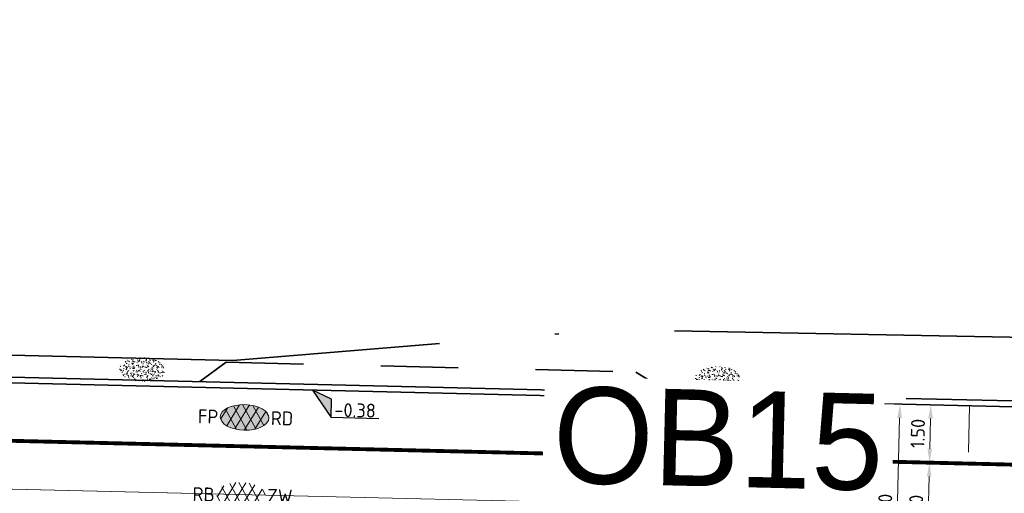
# Model space of a CAD drawing. Header units: metres. Extents: x 0 to 269924, y 0 to 933292.
# Tile 94 of 247: x 133462 to 133488, y 466538 to 466550. Entities that reach past the tile are written whole.
import ezdxf
from ezdxf import colors
from ezdxf.entities.mleader import LeaderData, LeaderLine
from ezdxf.enums import TextEntityAlignment as Align
from ezdxf.math import Vec2, Vec3

# ---------------------------------------------------------------- set-up
doc = ezdxf.new("R2018")
doc.units = ezdxf.units.M
for name, pattern in [('VH-OPSLUITBAND_150X250', [24, 16, -2, 4, -2]), ('VW-1-1_STREEP', [2, 1, -1]), ('XX-HIDDEN', [4, 2, -2]), ('XX-PROJECTGRENS', [18, 12, -3, 0, -3])]:
    doc.linetypes.add(name, pattern=pattern)
for name, color, linetype, lineweight in [('N-WE-GR-GRAS-A-200', 62, 'Continuous', 18), ('N-WE-KG-GRENS_PROJECT-G', 7, 'XX-PROJECTGRENS', 35), ('N-WE-VH-KANTOPSLUITING-T18', 10, 'Continuous', 18), ('N-WE-VH-KANTOPSLUITING_OPSLUITBAND_150X250-G', 150, 'VH-OPSLUITBAND_150X250', 35), ('N-WE-VH-KANTOPSLUITING_VOORKANTBAND-G', 50, 'Continuous', 35), ('N-WE-VH-M', 7, 'Continuous', 18), ('N-WE-VH-MATERIAALGRENS-G', 7, 'XX-HIDDEN', 35), ('N-WE-VH-VERHARDING-T18', 10, 'Continuous', 18), ('N-WE-VH-VERHARDING_ASFALT-S', 7, 'Continuous', 18), ('N-WE-VW-MARKERING_LANGS_STREEP_11_010-G', 7, 'VW-1-1_STREEP', 13), ('X-XX-AL-HOOGTELABEL-S', 7, 'Continuous', 25)]:
    doc.layers.add(name, color=color, linetype=linetype, lineweight=lineweight)
doc.layers.add('N-WE-GR-GRAS-S', color=7, linetype='Continuous', lineweight=18, true_color=0x00a500)
doc.layers.add('X-XX-AL-HULPLIJN-G', color=30, linetype='Continuous', lineweight=18, plot=False)
doc.styles.add('NLCS-ISO', font='NLCS-ISO.ttf')
doc.styles.add('NLCS-ISO-M200-T18', font='NLCS-ISO.ttf', dxfattribs={"height": 0.36})
doc.styles.get("Standard").update_dxf_attribs({"font": 'romand.shx'})
doc.dimstyles.new('NLCS-M200-T18-PIJL_L2_H2', dxfattribs={"dimscale": 0.2, "dimtxt": 2.5, "dimasz": 1.8, "dimexe": 2, "dimexo": 2, "dimgap": 0.7, "dimtad": 1, "dimzin": 0, "dimdsep": 46, "dimtxsty": 'NLCS-ISO-M200-T18', "dimcen": 0, "dimdle": 2, "dimclrd": 256, "dimclre": 256, "dimclrt": 10, "dimazin": 0, "dimtfac": 1, "dimtdec": 3, "dimtofl": 0, "dimtmove": 0, "dimatfit": 3, "dimfxl": 2, "dimfxlon": 1, "dimtfillclr": 256, "dimtolj": 1, "dimtzin": 0, "dimlwd": -1, "dimlwe": -1, "dimarcsym": 0})

# ---------------------------------------------------------------- blocks, each defined once
blk = doc.blocks.new('*U104')
for p, q in [((2.24, -1.51), (0, 0)), ((0, 0), (1.83, -3.88)), ((1.83, -3.88), (2.24, -1.51)), ((7.94, -4.93), (1.83, -3.88))]:
    blk.add_line(p, q)
blk.add_solid([(2.24, -1.51), (0, 0), (1.83, -3.88)])
at = {"style": 'NLCS-ISO'}
blk.add_attdef('...', text='', height=1.8, rotation=350.1821, dxfattribs=at).set_placement((4.81, -4.82), align=Align.BOTTOM_CENTER)
blk = doc.blocks.new('*U105')
at = {"layer": 'X-XX-AL-HOOGTELABEL-S', "xscale": 0.2000000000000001, "yscale": 0.2000000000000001, "zscale": 0.2000000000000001, "rotation": 9.81787206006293}
blk.add_blockref('*U104', (0.646, 0), dxfattribs=at).add_auto_attribs({'...': '-0.38'})
blk = doc.blocks.new('*U106')
at = {"layer": 'N-WE-GR-GRAS-A-200', "color": 0, "linetype": 'ByBlock', "lineweight": -2, "transparency": 16777216, "rotation": 358.6348952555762}
blk.add_blockref('*U105', (133469.301, 466540.483), dxfattribs=at)
blk = doc.blocks.new('*D160')
at = {"layer": 'Defpoints', "color": 0, "transparency": 16777216}
for p in [(133485.907, 466538.587), (133486.906, 466538.563), (133486.847, 466536.064)]:
    blk.add_point(p, dxfattribs=at)
at = {"layer": 'N-WE-VH-M', "transparency": 16777216}
for p, q in [((133486.306, 466538.577), (133485.507, 466538.597)), ((133485.856, 466536.448), (133485.898, 466538.227)), ((133486.247, 466536.078), (133485.447, 466536.097))]:
    blk.add_line(p, q, dxfattribs=at)
for points in [[(133485.838, 466538.229), (133485.958, 466538.226), (133485.907, 466538.587)], [(133485.796, 466536.449), (133485.916, 466536.446), (133485.847, 466536.088)]]:
    blk.add_solid(points, dxfattribs=at)
at = {"layer": 'N-WE-VH-M', "color": 10, "transparency": 16777216, "insert": (133485.557, 466537.345), "char_height": 0.36, "attachment_point": 5, "rotation": 88.6349, "style": 'NLCS-ISO-M200-T18', "bg_fill": 3, "box_fill_scale": 1.1, "bg_fill_color": 256, "bg_fill_true_color": 13158600, "bg_fill_transparency": 0}
blk.add_mtext('\\A1;2.50', dxfattribs=at)
blk = doc.blocks.new('*D161')
at = {"layer": 'Defpoints', "color": 0, "transparency": 16777216}
for p in [(133485.942, 466540.087), (133486.942, 466540.063), (133486.906, 466538.563)]:
    blk.add_point(p, dxfattribs=at)
at = {"layer": 'N-WE-VH-M', "transparency": 16777216}
for p, q in [((133486.342, 466540.077), (133485.542, 466540.096)), ((133485.915, 466538.947), (133485.934, 466539.727)), ((133486.306, 466538.577), (133485.507, 466538.597))]:
    blk.add_line(p, q, dxfattribs=at)
for points in [[(133485.874, 466539.728), (133485.994, 466539.725), (133485.942, 466540.087)], [(133485.855, 466538.948), (133485.975, 466538.945), (133485.907, 466538.587)]]:
    blk.add_solid(points, dxfattribs=at)
at = {"layer": 'N-WE-VH-M', "color": 10, "transparency": 16777216, "insert": (133485.605, 466539.344), "char_height": 0.36, "attachment_point": 5, "rotation": 88.6349, "style": 'NLCS-ISO-M200-T18', "bg_fill": 3, "box_fill_scale": 1.1, "bg_fill_color": 256, "bg_fill_true_color": 13158600, "bg_fill_transparency": 0}
blk.add_mtext('\\A1;1.50', dxfattribs=at)
blk = doc.blocks.new('*D162')
at = {"layer": 'Defpoints', "color": 0, "transparency": 16777216}
for p in [(133485.143, 466540.106), (133486.942, 466540.063), (133486.811, 466534.564)]:
    blk.add_point(p, dxfattribs=at)
at = {"layer": 'N-WE-VH-M', "transparency": 16777216}
for p, q in [((133485.542, 466540.096), (133484.743, 466540.115)), ((133485.02, 466534.967), (133485.134, 466539.746)), ((133485.411, 466534.598), (133484.612, 466534.617))]:
    blk.add_line(p, q, dxfattribs=at)
for points in [[(133485.074, 466539.747), (133485.194, 466539.744), (133485.143, 466540.106)], [(133484.96, 466534.969), (133485.08, 466534.966), (133485.011, 466534.607)]]:
    blk.add_solid(points, dxfattribs=at)
at = {"layer": 'N-WE-VH-M', "color": 10, "transparency": 16777216, "insert": (133484.757, 466537.364), "char_height": 0.36, "attachment_point": 5, "rotation": 88.6349, "style": 'NLCS-ISO-M200-T18', "bg_fill": 3, "box_fill_scale": 1.1, "bg_fill_color": 256, "bg_fill_true_color": 13158600, "bg_fill_transparency": 0}
blk.add_mtext('\\A1;5.50', dxfattribs=at)
blk = doc.blocks.new('SVH-ASFALT_KL-SO')
at = {"ltscale": 0.1}
for p, q in [((-2.51, -1.23), (-0.92, 1.53)), ((0.09, -1.73), (-1.71, 1.38)), ((-1.45, -1.61), (0.37, 1.54)), ((1.26, -1.54), (-0.53, 1.56)), ((-0.24, -1.74), (1.52, 1.29)), ((2.29, -1.09), (0.8, 1.48)), ((-3.32, -0.4), (-2.47, 1.08)), ((-1.25, -1.65), (-2.73, 0.92)), ((1.15, -1.58), (2.49, 0.75)), ((2.91, 0.06), (2.53, 0.71)), ((-2.96, -0.91), (-3.37, -0.2))]:
    blk.add_line(p, q, dxfattribs=at)
at = {"style": 'NLCS-ISO'}
blk.add_attdef('FUNCTIE_VERHARDING', text='', height=1.8, dxfattribs=at).set_placement((-3.62, -0.09), align=Align.MIDDLE_RIGHT)
blk.add_attdef('KLEUR', text='', height=1.8, dxfattribs=at).set_placement((3.17, -0.09), align=Align.MIDDLE_LEFT)
at = {"style": 'NLCS-ISO', "flags": 1}
blk.add_attdef('FUNCTIE', text='', height=1.8, dxfattribs=at).set_placement((0.12, -3.58), align=Align.MIDDLE_CENTER)
blk = doc.blocks.new('SVH-ASFALT_FP_KL-SO')
at = {"true_color": 0xa50000}
h = blk.add_hatch(color=14, dxfattribs=at)
h.dxf.hatch_style = 1
edge = h.paths.add_edge_path()
edge.add_ellipse((0, 0), major_axis=(0.631, 0), ratio=0.525613, start_angle=0, end_angle=360)
at = {"ltscale": 0.1}
for p, q in [((-0.457, -0.228), (-0.139, 0.323)), ((0.063, -0.33), (-0.296, 0.292)), ((-0.244, -0.305), (0.12, 0.325)), ((0.298, -0.292), (-0.061, 0.33)), ((-0.002, -0.331), (0.349, 0.276)), ((0.503, -0.2), (0.206, 0.313)), ((-0.619, -0.063), (-0.448, 0.233)), ((-0.204, -0.314), (-0.501, 0.201)), ((0.275, -0.298), (0.544, 0.168)), ((0.628, 0.028), (0.552, 0.16)), ((-0.547, -0.165), (-0.629, -0.023))]:
    blk.add_line(p, q, dxfattribs=at)
at = {"layer": 'X-XX-AL-HULPLIJN-G'}
blk.add_ellipse((0, 0), major_axis=(0.631, 0), ratio=0.525613, dxfattribs=at)
at = {"style": 'NLCS-ISO'}
blk.add_attdef('RB', text='', height=0.36, dxfattribs=at).set_placement((-0.679, 0), align=Align.MIDDLE_RIGHT)
blk.add_attdef('RD', text='', height=0.36, dxfattribs=at).set_placement((0.679, 0), align=Align.MIDDLE_LEFT)
blk = doc.blocks.new('*U110')
at = {"lineweight": 30, "flags": 106}
blk.add_attdef('OB', text='', height=0.36, dxfattribs=at).set_placement((0, 0.1), align=Align.BOTTOM_CENTER)
blk = doc.blocks.new('SGR-GRAS_01-SO')
at = {"ltscale": 0.1}
for p, q in [((-0.939, 0.84), (-1.004, 0.878)), ((-0.576, 0.919), (-0.64, 0.957)), ((-0.562, 0.919), (-0.509, 0.972)), ((-0.212, 0.998), (-0.269, 1.031)), ((0.073, 0.993), (0.138, 1.031)), ((0.239, 0.923), (0.312, 0.942)), ((0.317, 0.814), (0.304, 0.888)), ((0.594, 0.925), (0.522, 0.945)), ((0.912, 0.894), (0.907, 0.925)), ((1.012, 0.869), (0.947, 0.906)), ((-1.964, -0.07), (-1.977, 0.004)), ((-1.93, 0.188), (-1.925, 0.244)), ((-1.893, 0.237), (-1.921, 0.253)), ((-1.668, 0.023), (-1.595, 0.043)), ((-1.596, 0.241), (-1.649, 0.294)), ((-1.53, 0.316), (-1.595, 0.353)), ((-1.448, 0.644), (-1.521, 0.664)), ((-1.517, 0.187), (-1.442, 0.187)), ((-1.469, 0.576), (-1.482, 0.65)), ((-1.358, 0.206), (-1.431, 0.226)), ((-1.427, 0.476), (-1.354, 0.496)), ((-1.421, 0.131), (-1.356, 0.168)), ((-1.369, 0.009), (-1.382, 0.083)), ((-1.375, 0.106), (-1.322, 0.159)), ((-1.334, 0.111), (-1.328, 0.186)), ((-1.302, 0.761), (-1.324, 0.774)), ((-1.284, 0.684), (-1.278, 0.759)), ((-1.167, 0.395), (-1.232, 0.432)), ((-1.172, 0.241), (-1.225, 0.294)), ((-1.154, 0.647), (-1.207, 0.7)), ((-1.112, 0.172), (-1.04, 0.192)), ((-1.032, 0.028), (-1.097, 0.066)), ((-0.968, 0.512), (-0.915, 0.565)), ((-0.893, 0.496), (-0.965, 0.515)), ((-0.942, 0.187), (-0.867, 0.187)), ((-0.923, 0.418), (-0.858, 0.456)), ((-0.892, 0.812), (-0.817, 0.812)), ((-0.873, 0.655), (-0.886, 0.729)), ((-0.803, 0.057), (-0.875, 0.077)), ((-0.871, 0.625), (-0.799, 0.644)), ((-0.804, 0.474), (-0.869, 0.511)), ((-0.747, 0.241), (-0.8, 0.294)), ((-0.773, 0.089), (-0.786, 0.163)), ((-0.73, 0.647), (-0.783, 0.7)), ((-0.739, 0.034), (-0.732, 0.109)), ((-0.669, 0.107), (-0.734, 0.145)), ((-0.689, 0.607), (-0.682, 0.682)), ((-0.557, 0.321), (-0.485, 0.34)), ((-0.441, 0.553), (-0.506, 0.59)), ((-0.427, 0.785), (-0.499, 0.804)), ((-0.425, 0.706), (-0.36, 0.743)), ((-0.337, 0.347), (-0.41, 0.366)), ((-0.323, 0.241), (-0.376, 0.294)), ((-0.306, 0.186), (-0.371, 0.224)), ((-0.367, 0.187), (-0.292, 0.187)), ((-0.305, 0.647), (-0.358, 0.7)), ((-0.317, 0.812), (-0.242, 0.812)), ((-0.316, 0.774), (-0.244, 0.793)), ((-0.278, 0.735), (-0.291, 0.809)), ((-0.243, 0.017), (-0.17, 0.036)), ((-0.178, 0.169), (-0.191, 0.242)), ((-0.078, 0.632), (-0.143, 0.669)), ((-0.143, -0.043), (-0.137, 0.032)), ((-0.093, 0.53), (-0.087, 0.604)), ((-0.085, 0.159), (-0.032, 0.212)), ((-0.069, 0.189), (-0.004, 0.227)), ((0.057, 0.265), (-0.008, 0.303)), ((-0.002, 0.47), (0.071, 0.489)), ((0.101, 0.241), (0.048, 0.294)), ((0.128, 0.636), (0.056, 0.656)), ((0.119, 0.647), (0.066, 0.7)), ((0.218, 0.198), (0.146, 0.217)), ((0.208, 0.187), (0.283, 0.187)), ((0.286, 0.711), (0.221, 0.748)), ((0.258, 0.812), (0.333, 0.812)), ((0.313, 0.166), (0.385, 0.185)), ((0.322, 0.565), (0.375, 0.618)), ((0.42, 0.344), (0.355, 0.382)), ((0.417, 0.248), (0.404, 0.322)), ((0.429, 0.477), (0.494, 0.514)), ((0.526, 0.241), (0.472, 0.294)), ((0.543, 0.647), (0.49, 0.7)), ((0.555, -0.022), (0.49, 0.015)), ((0.502, 0.452), (0.509, 0.527)), ((0.554, 0.619), (0.626, 0.638)), ((0.649, 0.79), (0.584, 0.827)), ((0.684, 0.487), (0.611, 0.507)), ((0.774, 0.049), (0.701, 0.069)), ((0.784, 0.423), (0.719, 0.461)), ((0.783, 0.187), (0.858, 0.187)), ((0.833, 0.812), (0.908, 0.812)), ((0.918, 0.057), (0.853, 0.094)), ((0.868, 0.315), (0.941, 0.334)), ((0.95, 0.241), (0.897, 0.294)), ((0.967, 0.647), (0.914, 0.7)), ((0.927, 0.764), (0.992, 0.802)), ((1.012, 0.328), (0.999, 0.402)), ((1.15, 0.777), (1.077, 0.796)), ((1.147, 0.502), (1.082, 0.54)), ((1.098, 0.375), (1.104, 0.45)), ((1.109, 0.767), (1.182, 0.787)), ((1.239, 0.338), (1.167, 0.358)), ((1.183, 0.011), (1.255, 0.03)), ((1.206, 0.212), (1.259, 0.265)), ((1.282, 0.136), (1.217, 0.173)), ((1.283, 0.248), (1.348, 0.286)), ((1.374, 0.241), (1.321, 0.294)), ((1.392, 0.647), (1.339, 0.7)), ((1.358, 0.187), (1.433, 0.187)), ((1.424, 0.463), (1.496, 0.483)), ((1.51, 0.581), (1.445, 0.619)), ((1.645, 0.215), (1.58, 0.252)), ((1.607, 0.407), (1.594, 0.481)), ((1.693, 0.298), (1.7, 0.373)), ((1.795, 0.19), (1.722, 0.209)), ((1.738, 0.159), (1.81, 0.179)), ((1.798, 0.241), (1.745, 0.294)), ((1.933, 0.187), (1.948, 0.187)), ((-1.918, -0.157), (-1.854, -0.119)), ((-1.824, -0.083), (-1.897, -0.064)), ((-1.759, -0.13), (-1.823, -0.092)), ((-1.782, -0.301), (-1.729, -0.248)), ((-1.624, -0.496), (-1.689, -0.459)), ((-1.631, -0.572), (-1.684, -0.519)), ((-1.613, -0.166), (-1.667, -0.113)), ((-1.567, -0.438), (-1.492, -0.438)), ((-1.535, -0.657), (-1.498, -0.636)), ((-1.395, -0.051), (-1.46, -0.013)), ((-1.385, -0.462), (-1.378, -0.387)), ((-1.353, -0.281), (-1.281, -0.261)), ((-1.269, -0.232), (-1.341, -0.212)), ((-1.261, -0.417), (-1.326, -0.38)), ((-1.269, -0.557), (-1.282, -0.483)), ((-1.207, -0.572), (-1.26, -0.519)), ((-1.179, -0.67), (-1.252, -0.651)), ((-1.189, -0.166), (-1.242, -0.113)), ((-1.126, -0.784), (-1.191, -0.746)), ((-1.065, -0.386), (-1, -0.348)), ((-1.039, -0.585), (-0.967, -0.565)), ((-0.992, -0.438), (-0.917, -0.438)), ((-0.897, -0.338), (-0.962, -0.301)), ((-0.898, -0.654), (-0.845, -0.601)), ((-0.783, -0.572), (-0.836, -0.519)), ((-0.763, -0.705), (-0.828, -0.667)), ((-0.765, -0.166), (-0.818, -0.113)), ((-0.798, -0.132), (-0.726, -0.112)), ((-0.789, -0.539), (-0.782, -0.464)), ((-0.713, -0.381), (-0.786, -0.361)), ((-0.624, -0.819), (-0.696, -0.799)), ((-0.674, -0.477), (-0.687, -0.403)), ((-0.534, -0.259), (-0.599, -0.222)), ((-0.567, -0.098), (-0.502, -0.061)), ((-0.491, -0.248), (-0.438, -0.195)), ((-0.484, -0.436), (-0.411, -0.416)), ((-0.399, -0.626), (-0.464, -0.588)), ((-0.417, -0.438), (-0.342, -0.438)), ((-0.358, -0.572), (-0.411, -0.519)), ((-0.341, -0.166), (-0.394, -0.113)), ((-0.248, -0.091), (-0.32, -0.072)), ((-0.171, -0.18), (-0.236, -0.143)), ((-0.158, -0.529), (-0.23, -0.51)), ((-0.211, -0.614), (-0.146, -0.577)), ((-0.193, -0.616), (-0.187, -0.541)), ((-0.169, -0.74), (-0.097, -0.72)), ((-0.036, -0.547), (-0.101, -0.509)), ((-0.078, -0.398), (-0.091, -0.324)), ((0.066, -0.572), (0.013, -0.519)), ((0.084, -0.166), (0.031, -0.113)), ((0.072, -0.287), (0.144, -0.268)), ((0.192, -0.101), (0.127, -0.064)), ((0.158, -0.438), (0.233, -0.438)), ((0.308, -0.24), (0.235, -0.221)), ((0.327, -0.468), (0.262, -0.43)), ((0.287, -0.327), (0.352, -0.289)), ((0.397, -0.678), (0.325, -0.659)), ((0.386, -0.591), (0.459, -0.572)), ((0.393, -0.601), (0.446, -0.548)), ((0.462, -0.834), (0.397, -0.797)), ((0.402, -0.693), (0.409, -0.618)), ((0.49, -0.572), (0.437, -0.519)), ((0.452, -0.12), (0.459, -0.046)), ((0.508, -0.166), (0.455, -0.113)), ((0.517, -0.318), (0.504, -0.244)), ((0.617, -0.884), (0.604, -0.81)), ((0.69, -0.389), (0.625, -0.351)), ((0.627, -0.138), (0.7, -0.119)), ((0.643, -0.843), (0.708, -0.806)), ((0.733, -0.438), (0.808, -0.438)), ((0.825, -0.755), (0.76, -0.718)), ((0.785, -0.039), (0.85, -0.002)), ((0.863, -0.389), (0.791, -0.37)), ((0.799, -0.195), (0.852, -0.142)), ((0.914, -0.572), (0.861, -0.519)), ((0.932, -0.166), (0.879, -0.113)), ((0.953, -0.827), (0.88, -0.808)), ((0.942, -0.442), (1.014, -0.423)), ((1.053, -0.31), (0.988, -0.272)), ((0.998, -0.77), (1.004, -0.696)), ((1.048, -0.198), (1.054, -0.123)), ((1.112, -0.239), (1.099, -0.165)), ((1.188, -0.676), (1.123, -0.639)), ((1.141, -0.556), (1.206, -0.518)), ((1.212, -0.805), (1.199, -0.731)), ((1.329, -0.1), (1.256, -0.08)), ((1.256, -0.746), (1.328, -0.727)), ((1.339, -0.572), (1.286, -0.519)), ((1.356, -0.166), (1.303, -0.113)), ((1.308, -0.438), (1.383, -0.438)), ((1.419, -0.538), (1.346, -0.518)), ((1.416, -0.231), (1.351, -0.193)), ((1.551, -0.597), (1.486, -0.56)), ((1.497, -0.293), (1.569, -0.274)), ((1.639, -0.268), (1.704, -0.231)), ((1.643, -0.275), (1.65, -0.2)), ((1.684, -0.547), (1.736, -0.495)), ((1.707, -0.159), (1.694, -0.085)), ((1.713, -0.522), (1.71, -0.519)), ((1.779, -0.152), (1.715, -0.114)), ((1.781, -0.166), (1.728, -0.113)), ((1.884, -0.248), (1.812, -0.229)), ((-0.836, -0.943), (-0.853, -0.926)), ((-0.725, -0.889), (-0.652, -0.869)), ((-0.709, -0.902), (-0.644, -0.864)), ((-0.582, -0.994), (-0.587, -0.97)), ((-0.376, -0.979), (-0.429, -0.926)), ((-0.265, -0.992), (-0.33, -0.955)), ((-0.068, -0.968), (-0.141, -0.948)), ((-0.014, -1.008), (0.039, -0.955)), ((0.048, -0.979), (-0.005, -0.926)), ((0.021, -0.964), (0.008, -0.89)), ((0.099, -0.913), (0.034, -0.876)), ((0.172, -1.037), (0.218, -1.024)), ((0.472, -0.979), (0.419, -0.926)), ((0.701, -0.895), (0.773, -0.876)), ((0.856, -0.938), (0.844, -0.926))]:
    blk.add_line(p, q, dxfattribs=at)
at = {"ltscale": 0.1, "style": 'NLCS-ISO'}
blk.add_attdef('TYPE', text='', height=0.5, dxfattribs=at).set_placement((3.471, -0.016), align=Align.MIDDLE_CENTER)

msp = doc.modelspace()

# ---------------------------------------------------------------- linework, layer by layer
at = {"layer": 'N-WE-VH-KANTOPSLUITING_OPSLUITBAND_150X250-G', "flags": 128}
msp.add_lwpolyline([(133341.341, 466543.682), (133548.384, 466538.749), (133604.571, 466538.402, -0.012406), (133695.064, 466533.928), (133747.492, 466529.966, 0.002963), (133841.891, 466524.897)], format="xyb", dxfattribs=at)
at = {"layer": 'N-WE-VH-KANTOPSLUITING_VOORKANTBAND-G', "flags": 128}
msp.add_lwpolyline([(133341.337, 466543.533), (133548.381, 466538.599), (133604.568, 466538.252, -0.012405), (133695.052, 466533.778), (133747.482, 466529.816, 0.002963), (133841.884, 466524.747)], format="xyb", dxfattribs=at)
at = {"layer": 'N-WE-VH-MATERIAALGRENS-G'}
msp.add_lwpolyline([(133467.032, 466540.687), (133467.713, 466541.189), (133478.307, 466540.934), (133479.189, 466540.398)], dxfattribs=at)
at = {"layer": 'N-WE-VW-MARKERING_LANGS_STREEP_11_010-G', "ltscale": 5, "const_width": 0.1, "flags": 128}
msp.add_lwpolyline([(133341.947, 466542.018), (133548.359, 466537.099), (133604.545, 466536.752, -0.012403), (133694.94, 466532.283), (133747.381, 466528.319, 0.000037), (133748.553, 466528.25)], format="xyb", dxfattribs=at)
at = {"layer": 'X-XX-AL-HULPLIJN-G', "flags": 128}
msp.add_lwpolyline([(133341.337, 466543.533), (133548.381, 466538.599), (133604.568, 466538.252, -0.012405), (133695.052, 466533.778), (133747.482, 466529.816, 0.000036), (133748.642, 466529.747, 0.000036)], format="xyb", dxfattribs=at)
at = {"layer": 'X-XX-AL-HULPLIJN-G'}
for points in [[(133341.257, 466540.784), (133548.34, 466535.849), (133604.526, 466535.502, -0.012402), (133694.847, 466531.036), (133747.296, 466527.072, 0.006097), (133941.689, 466517.855, 0.021388), (134085.194, 466516.885, 0.006155), (134102.446, 466518.191, 0.006155)], [(133348.165, 466540.619), (133548.34, 466535.849), (133604.526, 466535.502, -0.012402), (133694.847, 466531.036), (133747.296, 466527.072, 0.000037), (133748.479, 466527.002, 0.000037)]]:
    msp.add_lwpolyline(points, format="xyb", dxfattribs=at)
at = {"layer": 'X-XX-AL-HULPLIJN-G', "color": 6, "linetype": 'XX-HIDDEN'}
msp.add_lwpolyline([(133486.818, 466534.864), (133486.942, 466540.063)], dxfattribs=at)

# ---------------------------------------------------------------- block references
at = {"layer": 'N-WE-GR-GRAS-A-200'}
msp.add_blockref('*U106', (0, 0), dxfattribs=at)
at = {"layer": 'N-WE-GR-GRAS-S', "xscale": 0.2999999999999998, "yscale": 0.2999999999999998, "zscale": 0.2999999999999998, "rotation": 359}
for p in [(133465.549, 466541.003), (133480.444, 466540.768)]:
    msp.add_blockref('SGR-GRAS_01-SO', p, dxfattribs=at)
at = {"layer": 'N-WE-VH-KANTOPSLUITING-T18'}
ref = msp.add_blockref('*U110', (133476.198, 466540.469), dxfattribs=dict(at, rotation=358.6348952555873))
lines = msp.add_mtext('OB15', dxfattribs={"layer": '0', "insert": (133476.201, 466540.569), "char_height": 2.5, "attachment_point": 1, "rotation": 358.6349, "bg_fill": 3, "box_fill_scale": 1.1, "bg_fill_color": 256, "bg_fill_transparency": 0})
ref.add_attrib('OB', '', (133476.201, 466540.569), dxfattribs={"flags": 40}).embed_mtext(lines)
at = {"layer": 'N-WE-VH-VERHARDING_ASFALT-S', "rotation": 358.6348952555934}
msp.add_blockref('SVH-ASFALT_FP_KL-SO', (133468.187, 466539.759), dxfattribs=at).add_auto_attribs({'RD': 'RD', 'RB': 'FP'})
at = {"layer": 'N-WE-VH-VERHARDING_ASFALT-S', "xscale": 0.2, "yscale": 0.2, "zscale": 0.2, "rotation": 358.6348952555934}
msp.add_blockref('SVH-ASFALT_KL-SO', (133468.14, 466537.76), dxfattribs=at).add_auto_attribs({'FUNCTIE_VERHARDING': 'RB', 'KLEUR': 'ZW'})

# ---------------------------------------------------------------- leaders
at = {"layer": 'N-WE-VH-VERHARDING-T18'}
ml = msp.add_multileader_mtext('Standard', dxfattribs=at)
ml.set_content('', color=256, style='NLCS-ISO-M200-T18')
ml.set_leader_properties(color=256, linetype='ByLayer', lineweight=-1)
ml.build(insert=Vec2(0, 0))
ml.multileader.update_dxf_attribs({"has_dogleg": 0, "text_left_attachment_type": 5, "text_right_attachment_type": 5, "dogleg_length": 0.36, "arrow_head_size": 0.36})
ctx = ml.context
ctx.base_point, ctx.char_height, ctx.arrow_head_size, ctx.landing_gap_size, ctx.plane_origin = Vec3(135697.392, 466805.766), 0.36, 0.36, 0.18, Vec3(135695.697, 466805.189)
ctx.left_attachment, ctx.right_attachment = 5, 5
notes = []
notes.append((ctx, [(0, (0, 0, 0), (0, 0), (1, 0), 1, [])]))
ctx.mtext.insert, ctx.mtext.rotation, ctx.mtext.flow_direction = Vec3(135697.572, 466806.126), -0.147529, 5
for ctx, leaders in notes:
    for number, flags, end, landing, length, lines in leaders:
        leader = LeaderData()
        leader.index, (leader.has_last_leader_line, leader.has_dogleg_vector, leader.attachment_direction) = number, flags
        leader.last_leader_point, leader.dogleg_vector, leader.dogleg_length = Vec3(end), Vec3(landing), length
        for number, points, colour, breaks in lines:
            line = LeaderLine()
            line.index, line.vertices, line.color, line.breaks = number, Vec3.list(points), colors.encode_raw_color(colour), breaks
            leader.lines.append(line)
        ctx.leaders.append(leader)

# ---------------------------------------------------------------- next in the draw order: dimensions: what is measured, and where the dimension line sits
at = {"layer": 'N-WE-VH-M'}
dim = msp.add_aligned_dim(p1=(133486.847, 466536.064), p2=(133486.906, 466538.563), distance=1, dimstyle='NLCS-M200-T18-PIJL_L2_H2', override={"dimtfill": 1}, dxfattribs=at)
dim.commit()
dim.dimension.update_dxf_attribs({"geometry": '*D160', "text_midpoint": (133485.557, 466537.345)})

# ---------------------------------------------------------------- next in the draw order: dimensions: what is measured, and where the dimension line sits
dim = msp.add_aligned_dim(p1=(133486.906, 466538.563), p2=(133486.942, 466540.063), distance=1, dimstyle='NLCS-M200-T18-PIJL_L2_H2', override={"dimtfill": 1}, dxfattribs=at)
dim.commit()
dim.dimension.update_dxf_attribs({"geometry": '*D161', "text_midpoint": (133485.605, 466539.344)})

# ---------------------------------------------------------------- next in the draw order: dimensions: what is measured, and where the dimension line sits
dim = msp.add_aligned_dim(p1=(133486.811, 466534.564), p2=(133486.942, 466540.063), distance=1.8, dimstyle='NLCS-M200-T18-PIJL_L2_H2', override={"dimtfill": 1}, dxfattribs=at)
dim.commit()
dim.dimension.update_dxf_attribs({"geometry": '*D162', "text_midpoint": (133484.757, 466537.364)})

# ---------------------------------------------------------------- next in the draw order: linework, layer by layer
at = {"layer": 'N-WE-KG-GRENS_PROJECT-G', "flags": 128}
msp.add_lwpolyline([(133942.152, 466524.013), (133955.533, 466522.507), (133956.145, 466521.626), (133962.811, 466521.355), (133963.543, 466522.67), (133965.054, 466522.563), (133965.551, 466521.193), (133981.5, 466520.334), (133981.565, 466520.896), (133982.028, 466520.86), (133994.134, 466520.33), (133994.151, 466519.671), (134009.067, 466519.478), (134013.911, 466519.512), (134027.732, 466519.636), (134028.693, 466519.554), (134034.796, 466519.611), (134050.86, 466519.659), (134068.501, 466520.152), (134071.254, 466520.237), (134077.26, 466520.692), (134094.041, 466522.635), (134101.385, 466523.282), (134101.428, 466523.91), (134128.995, 466527.092), (134141.938, 466528.627), (134148.421, 466529.392), (134148.476, 466529.087), (134157.108, 466530.24), (134157.762, 466530.339), (134157.953, 466529.076), (134163.706, 466529.946), (134172.69, 466531.055), (134201.838, 466535.069), (134202.197, 466534.878), (134203.304, 466535.042), (134208.161, 466535.722), (134214.682, 466536.673), (134215.15, 466536.846), (134235.766, 466539.754), (134239.587, 466540.449), (134251.117, 466542.218), (134251.536, 466542.09), (134264.479, 466543.833), (134264.487, 466544.317), (134273.56, 466545.641), (134273.608, 466545.287), (134285.679, 466546.863), (134299.118, 466548.971), (134309.192, 466550.345), (134329.805, 466553.659), (134341.526, 466555.206), (134346.97, 466556.112), (134351.977, 466556.025), (134358.949, 466556.887), (134359.186, 466557.313), (134365.426, 466557.917), (134389.225, 466560.758), (134395.395, 466561.519), (134400.633, 466562.019), (134418.638, 466563.907), (134426.404, 466566.343), (134432.472, 466567.14), (134437.532, 466567.422), (134444.848, 466568.25), (134448.277, 466568.388), (134484.594, 466572.762), (134486.539, 466572.966), (134490.599, 466573.546), (134498.499, 466574.536), (134514.318, 466576.701), (134542.397, 466581.367), (134546.702, 466582.122), (134551.593, 466582.441), (134551.871, 466583.179), (134557.906, 466584.406), (134558.276, 466584.115), (134567.36, 466586.004), (134582.717, 466588.715), (134583.108, 466588.972), (134590.444, 466590.398), (134630.038, 466598.271), (134633.264, 466598.923), (134632.087, 466604.993), (134646.051, 466607.537), (134647.414, 466607.429), (134666.972, 466611.405), (134675.342, 466617.463), (134674.819, 466607.593), (134696.995, 466610.537), (134702.172, 466611.327), (134706.525, 466612.071), (134709.085, 466612.323), (134712.087, 466612.776), (134715, 466613.203), (134716.349, 466613.229), (134723.364, 466613.968), (134738.981, 466616.639), (134746.062, 466617.28), (134746.09, 466616.641), (134760.121, 466618.861), (134759.993, 466619.829), (134768.446, 466621.137), (134784.615, 466623.738), (134787.541, 466625.072), (134796.772, 466626.479), (134796.899, 466625.715), (134813.878, 466628.545), (134820.226, 466629.584), (134847.68, 466634.234), (134881.79, 466639.204), (134881.926, 466639.532), (134884.43, 466640.009), (134893.797, 466641.711), (134903.085, 466643.328), (134904.138, 466643.527), (134920.265, 466646.374), (134921.332, 466646.578), (134937.367, 466649.518), (134938.501, 466649.708), (134961.555, 466654.096), (134967.764, 466655.262), (134974.722, 466656.563), (134984.23, 466658.491), (134992.023, 466659.998), (134995.809, 466660.766), (135000.442, 466661.693), (135009.695, 466663.648), (135010.659, 466663.869), (135018.832, 466665.618), (135021.92, 466666.314), (135034.093, 466668.943), (135034.161, 466668.769), (135043.8, 466670.832), (135059.084, 466674.02), (135068.771, 466676.078), (135083.089, 466679.034), (135091.902, 466680.993), (135097.488, 466682.166), (135104.831, 466683.651), (135116.534, 466686.231), (135119.892, 466686.792), (135126.3, 466688.013), (135127.347, 466688.196), (135130.448, 466688.891), (135135.602, 466689.887), (135140.19, 466691.518), (135166.592, 466696.94), (135182.368, 466700.724), (135201.902, 466704.748), (135203.941, 466705.082), (135209.867, 466705.957), (135217.801, 466707.782), (135228.821, 466709.933), (135242.391, 466712.598), (135277.698, 466719.723), (135279.457, 466720.111), (135279.55, 466721.578), (135288.178, 466723.073), (135350.963, 466735.305), (135501.986, 466763.685), (135501.162, 466761.839), (135525.132, 466766.833), (135533.639, 466768.672), (135569.042, 466775.188), (135582.767, 466777.378), (135584.022, 466777.634), (135585.675, 466776.264, 0.01918), (135652.451, 466792.01), (135652.891, 466793.457), (135660.981, 466795.919), (135661.574, 466796.074), (135664.481, 466796.836), (135665.946, 466796.651), (135673.558, 466799.328), (135680.977, 466801.739), (135687.276, 466804.201), (135692.547, 466806.295), (135705.432, 466809.743), (135712.094, 466810.706), (135728.145, 466817.035), (135760.285, 466825.832), (135773.458, 466829.179), (135789.116, 466834.08), (135813.029, 466842.892), (135823.352, 466846.718), (135839.426, 466852.91), (135860.96, 466860.89), (135867.928, 466863.26), (135895.199, 466872.784), (135899.312, 466861.8), (135873.359, 466852.082), (135873.188, 466848.843), (135867.814, 466846.669), (135856.104, 466842.036), (135847.253, 466838.505), (135830.033, 466832.514), (135818.854, 466828.652), (135812.865, 466826.949), (135808.959, 466825.804), (135805.053, 466824.658), (135770.731, 466814.307), (135766.971, 466812.016), (135761.879, 466808.079), (135757.591, 466807.133), (135743.839, 466803.566), (135724.075, 466798.35), (135721.275, 466798.229), (135720.422, 466801.401), (135715.133, 466799.834), (135698.553, 466794.754), (135698.279, 466793.693), (135686.038, 466790.352), (135686.038, 466789.248), (135686.038, 466787.562), (135681.985, 466786.092), (135677.719, 466785.319), (135623.458, 466770.711), (135607.41, 466767.662), (135584.355, 466763.142), (135577.091, 466761.475), (135570.47, 466760.803), (135524.714, 466753.103), (135522.642, 466752.878), (135515.666, 466751.661), (135498.388, 466748.218), (135460.498, 466741.759), (135438.515, 466737.953), (135402.134, 466731.048), (135401.842, 466732.671), (135396.111, 466731.637), (135390.927, 466730.659), (135374.008, 466727.423), (135342.463, 466720.896), (135337.831, 466720.249), (135332.781, 466719.412), (135316.41, 466716.549), (135312.764, 466716.512), (135301.04, 466714.003), (135296.667, 466713.077), (135288.078, 466711.338), (135288.031, 466710.414), (135288.066, 466708.643), (135283.612, 466707.738), (135244.114, 466700.084), (135242.59, 466702.114), (135218.779, 466697.088), (135216.4, 466696.736), (135207.126, 466694.996), (135197.842, 466693.22), (135196.987, 466690.777), (135188.214, 466689.009), (135186.218, 466690.919), (135157.953, 466685.339), (135157.545, 466682.623), (135152.388, 466681.564), (135151.517, 466683.806), (135135.729, 466680.62), (135134.464, 466677.149), (135128.184, 466675.854), (135125.788, 466678.571), (135109.606, 466675.114), (135107.871, 466673.543), (135107.871, 466672.134), (135099.469, 466670.442), (135080.265, 466666.625), (135079.406, 466666.151), (135069.61, 466664.202), (135057.638, 466661.759), (135035.803, 466657.155), (135033.723, 466658.689), (135013.618, 466654.679), (135014.198, 466652.086), (135012.612, 466651.731), (135012.176, 466654.16), (134999.525, 466651.581), (134981.058, 466648.065), (134978.74, 466647.609), (134978.586, 466647.723), (134973.29, 466646.777), (134967.912, 466645.754), (134966.071, 466645.409), (134952.75, 466642.776), (134952.592, 466643.577), (134951.246, 466643.315), (134944.955, 466642.097), (134940.872, 466641.345), (134939.907, 466640.789), (134925.329, 466637.906), (134925.171, 466637.877), (134925.333, 466636.966), (134925.553, 466635.733), (134922.159, 466635.157), (134921.983, 466636.201), (134920.712, 466635.973), (134906.644, 466633.431), (134906.509, 466633.768), (134899.927, 466632.517), (134896.041, 466630.574), (134862.297, 466626.202), (134861.423, 466623.924), (134854.723, 466622.819), (134853.222, 466624.597), (134834.721, 466621.381), (134818.755, 466618.638), (134803.128, 466616.182), (134801.097, 466614.744), (134787.48, 466613.242), (134768.983, 466610.888), (134755.14, 466609.258), (134754.957, 466609.237), (134754.786, 466610.217), (134731.872, 466606.359), (134713.4, 466603.055), (134699.607, 466600.717), (134685.428, 466598.156), (134675.878, 466596.194), (134672.276, 466595.656), (134668.91, 466595.016), (134645.926, 466591.058), (134638.577, 466590.001), (134611.474, 466584.899), (134601.717, 466583.131), (134600.6, 466582.901), (134592.762, 466581.44), (134575.118, 466578.109), (134569.726, 466577.127), (134558.057, 466574.923), (134547.369, 466573.132), (134538.23, 466571.522), (134531.355, 466570.551), (134524.272, 466569.346), (134519.026, 466568.326), (134515.39, 466567.719), (134505.384, 466563.341), (134500.986, 466562.643), (134495.881, 466561.909), (134495.823, 466562.312), (134492.204, 466563.642), (134484.398, 466562.518), (134478.905, 466561.786), (134469.843, 466560.533), (134464.536, 466559.742), (134456.919, 466558.745), (134448.033, 466557.687), (134433.208, 466556.61), (134412.104, 466554.577), (134407.553, 466554.101), (134387.467, 466551.741), (134381.785, 466550.955), (134364.962, 466548.659), (134360.191, 466548.481), (134354.944, 466547.628), (134324.113, 466542.837), (134319.685, 466541.923), (134312.466, 466540.844), (134307.061, 466539.9), (134305.527, 466540.739), (134283.993, 466537.831), (134278.004, 466536.268), (134260.392, 466533.941), (134253.899, 466532.65), (134244.867, 466531.618), (134227.961, 466528.835), (134196.876, 466524.748), (134191.294, 466524.652), (134189.441, 466519.487), (134180.543, 466523.251), (134138.079, 466517.961), (134135.279, 466517.668), (134120.646, 466515.791), (134115.858, 466514.998), (134094.415, 466512.788), (134094.483, 466512.133), (134077.905, 466510.692), (134056.132, 466509.19), (134043.898, 466509.02), (134033.049, 466509.242), (134023.923, 466509.529), (134011.048, 466510.262), (134011.12, 466510.989), (133978.031, 466511.971), (133977.492, 466511.386), (133976.525, 466511.415), (133970.93, 466511.61), (133940.859, 466512.853), (133936.339, 466513.04), (133926.354, 466513.566), (133918.767, 466513.929), (133914.845, 466514.016), (133909.555, 466514.279), (133907.78, 466514.373), (133898.183, 466514.701), (133889.291, 466514.99), (133877.411, 466515.387), (133865.169, 466516.189), (133858.598, 466516.511), (133853.557, 466516.784), (133840.824, 466517.534), (133833.647, 466517.757), (133833.706, 466517.421), (133832.853, 466517.458), (133826.979, 466517.575), (133808.076, 466518.296), (133803.308, 466518.179), (133802.56, 466518.555), (133780.072, 466520.153), (133779.6, 466519.291), (133774.066, 466519.538), (133773.735, 466520.559), (133740.527, 466522.642), (133713.376, 466524.159), (133705.703, 466524.636), (133705.709, 466526.266), (133685.059, 466527.583), (133660.563, 466529.253), (133639.129, 466529.346), (133622.453, 466530.286), (133616.388, 466530.543), (133614.494, 466530.624), (133604.393, 466531.597), (133597.464, 466531.465), (133574.3, 466531.955), (133566.695, 466531.543), (133561.32, 466531.616), (133554.142, 466531.627), (133545.309, 466531.719), (133535.509, 466531.795), (133530.483, 466531.897), (133499.098, 466532.845), (133498.91, 466530.624), (133497.604, 466522.359), (133448.566, 466524.379), (133448.421, 466522.59), (133414.567, 466524.034), (133414.497, 466533.241), (133401.904, 466533.723), (133353.812, 466535.745), (133352.26, 466536.139), (133333.107, 466536.524), (133333.343, 466545.829), (133369.152, 466544.714), (133381.325, 466544.396), (133400.699, 466543.637), (133404.005, 466543.551), (133435.456, 466542.61), (133435.456, 466542.277), (133451.526, 466541.628), (133467.883, 466541.235), (133477.659, 466542.034), (133509.103, 466541.442), (133515.138, 466541.284), (133519.939, 466540.992), (133525.525, 466540.798), (133532.518, 466540.097), (133548.147, 466539.778), (133548.297, 466540.601), (133555.22, 466540.722), (133564.265, 466540.558), (133565.06, 466540.188), (133570.074, 466540.025), (133574.07, 466539.875), (133576.623, 466539.795), (133577.163, 466540.007), (133601.21, 466539.677), (133602.809, 466541.635), (133610.483, 466541.448), (133611.878, 466539.353), (133618.8, 466539.154), (133622.331, 466538.943), (133622.362, 466539.485), (133627.247, 466539.274), (133627.305, 466538.709), (133642.487, 466537.733), (133654.92, 466537.235), (133674.71, 466536.649), (133674.766, 466536.962), (133682.638, 466536.639), (133685.084, 466535.631), (133701.924, 466534.36), (133703.6, 466534.856), (133708.504, 466534.396), (133731.895, 466532.391), (133737.992, 466531.942), (133749.854, 466530.901), (133752.15, 466530.77), (133756.921, 466530.655), (133767.535, 466530.109), (133779.853, 466530.016), (133787.77, 466529.934), (133810.905, 466528.967), (133832.384, 466528.238), (133837.192, 466527.837), (133897.841, 466525.036)], format="xyb", close=True, dxfattribs=at)

doc.saveas('drawing.dxf')
